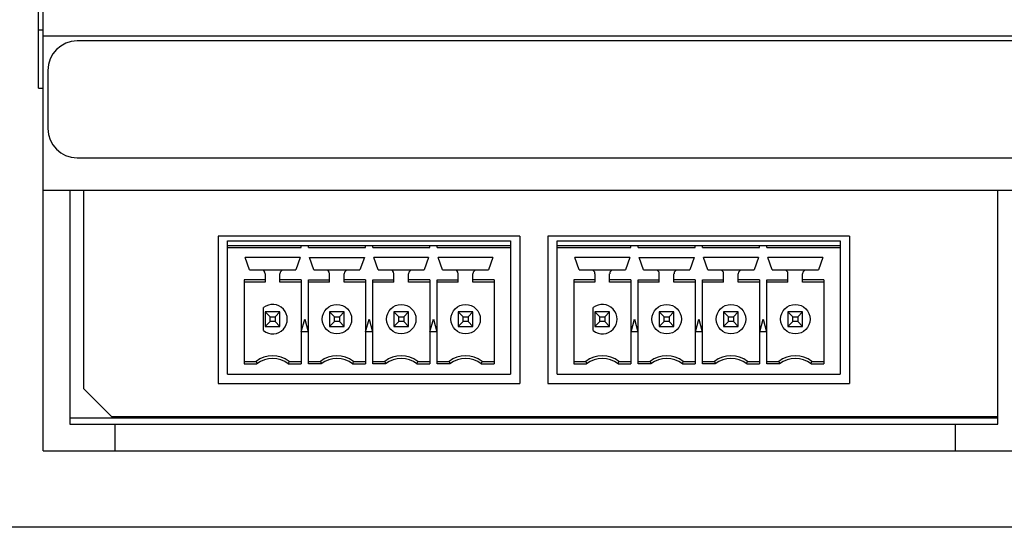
# Model space of a CAD drawing. Header units: inches. Extents: x 1.2 to 14.7, y 0.2 to 10.
# Tile 3 of 16: x 3.2 to 5.3, y 5.4 to 6.5. Entities that reach past the tile are written whole.
import ezdxf

# ---------------------------------------------------------------- set-up
doc = ezdxf.new("R2010")
doc.units = ezdxf.units.IN
doc.header["$LTSCALE"] = 0.935
doc.header["$MEASUREMENT"] = 0
doc.header["$PDMODE"] = 3
doc.header["$PDSIZE"] = 0.3125
doc.layers.get('0').update_dxf_attribs({"linetype": 'CONTINUOUS'})
doc.layers.get('Defpoints').update_dxf_attribs({"linetype": 'CONTINUOUS'})
doc.layers.add('A', color=1, linetype='CONTINUOUS')
doc.layers.add('DIMS', color=5, linetype='CONTINUOUS')
doc.styles.get("Standard").update_dxf_attribs({"font": 'SIMPLEX.SHX'})
doc.dimstyles.new('DIMSTYLE_1', dxfattribs={"dimtxt": 0.125, "dimasz": 0.18, "dimexe": 0.18, "dimexo": 0.0625, "dimgap": 0.09, "dimtad": 0, "dimtih": 1, "dimtoh": 1, "dimdec": 3, "dimzin": 4, "dimdsep": 46, "dimtxsty": 'STANDARD', "dimblk": '_FILLED', "dimblk1": '_FILLED', "dimblk2": '_FILLED', "dimcen": 0.09, "dimadec": 0, "dimazin": 0, "dimtp": 0.001, "dimtm": 0.001, "dimtfac": 1, "dimtdec": 3, "dimtofl": 0, "dimtmove": 0, "dimatfit": 3, "dimldrblk": '_FILLED', "dimfxl": 1, "dimtolj": 1, "dimtzin": 4, "dimarcsym": 0})

# ---------------------------------------------------------------- blocks, each defined once
blk = doc.blocks.new('_FILLED')
at = {"color": 0, "linetype": 'ByBlock'}
blk.add_solid([(0, 0), (-1, 0.17361), (-1, -0.17361)], dxfattribs=at)
blk = doc.blocks.new('*D2')
at = {"layer": 'Defpoints', "color": 0}
for p in [(3.2132, 9.0856), (1.8865, 5.3696), (6.1184, 5.3696)]:
    blk.add_point(p, dxfattribs=at)
at = {"layer": 'DIMS', "color": 0, "lineweight": -2}
for p, q in [((3.1507, 9.0856), (1.7065, 9.0856)), ((1.8865, 8.9056), (1.8865, 7.4448)), ((1.8865, 5.5496), (1.8865, 7.0743)), ((6.0559, 5.3696), (1.7065, 5.3696))]:
    blk.add_line(p, q, dxfattribs=at)
at = {"layer": 'DIMS', "color": 0, "lineweight": -2, "xscale": 0.18, "yscale": 0.18, "zscale": 0.18}
for p, rotation in [((1.8865, 9.0856), 90), ((1.8865, 5.3696), 270)]:
    blk.add_blockref('_FILLED', p, dxfattribs=dict(at, rotation=rotation))
at = {"layer": 'DIMS', "color": 0, "insert": (1.8865, 7.3548), "char_height": 0.125, "attachment_point": 2}
blk.add_mtext('\\A1;94.2mm (3.708")', dxfattribs=at)

msp = doc.modelspace()

# ---------------------------------------------------------------- linework, layer by layer
for p, q in [((3.2133, 5.5336), (3.2133, 9.0856)), ((3.2033, 6.3096), (3.2033, 8.3096)), ((3.2033, 6.4346), (3.2133, 6.4346)), ((9.4883, 6.4206), (3.2133, 6.4206)), ((6.9103, 6.4106), (3.2863, 6.4106)), ((3.2233, 6.3476), (3.2233, 6.2231)), ((3.2033, 6.3096), (3.2133, 6.3096)), ((3.2858, 6.1606), (6.9103, 6.1606)), ((9.4883, 6.0906), (3.2133, 6.0906)), ((3.2703, 6.0906), (3.2703, 5.5906)), ((3.2998, 6.0906), (3.2998, 5.6666)), ((5.2583, 5.5906), (5.2583, 6.0906)), ((3.2998, 5.6666), (3.3598, 5.6066)), ((3.2703, 5.6036), (5.2583, 5.6036)), ((3.2703, 5.5906), (5.2583, 5.5906)), ((3.3598, 5.6066), (5.2583, 5.6066)), ((3.3673, 5.5336), (3.3673, 5.5906)), ((5.1673, 5.5336), (5.1673, 5.5906)), ((3.2133, 5.5336), (9.4883, 5.5336))]:
    msp.add_line(p, q)
for centre, radius, start, end in [((3.2863, 6.3476), 0.063, 90, 180), ((3.2858, 6.2231), 0.0625, 180, 270)]:
    msp.add_arc(centre, radius, start, end)
at = {"layer": 'A'}
for p, q in [((3.5883, 5.9927), (3.5883, 5.6771)), ((4.2346, 5.9927), (3.5883, 5.9927)), ((4.2346, 5.9927), (4.2346, 5.6771)), ((4.2946, 5.9927), (4.2946, 5.6771)), ((4.9409, 5.9927), (4.2946, 5.9927)), ((4.9409, 5.9927), (4.9409, 5.6771)), ((3.6083, 5.6971), (3.6083, 5.9826)), ((3.6083, 5.9826), (4.2146, 5.9826)), ((3.6083, 5.9727), (4.2146, 5.9727)), ((3.7658, 5.9688), (3.7658, 5.9727)), ((3.7816, 5.9688), (3.7816, 5.9727)), ((3.9036, 5.9688), (3.9036, 5.9727)), ((3.9194, 5.9688), (3.9194, 5.9727)), ((4.0414, 5.9688), (4.0414, 5.9727)), ((4.0572, 5.9688), (4.0572, 5.9727)), ((4.0572, 5.9727), (4.2146, 5.9727)), ((4.2146, 5.9826), (4.2146, 5.6971)), ((4.3146, 5.6971), (4.3146, 5.9826)), ((4.3146, 5.9826), (4.9209, 5.9826)), ((4.3146, 5.9727), (4.9209, 5.9727)), ((4.4721, 5.9688), (4.4721, 5.9727)), ((4.4879, 5.9688), (4.4879, 5.9727)), ((4.6099, 5.9688), (4.6099, 5.9727)), ((4.6257, 5.9688), (4.6257, 5.9727)), ((4.7477, 5.9688), (4.7477, 5.9727)), ((4.7635, 5.9688), (4.7635, 5.9727)), ((4.7635, 5.9727), (4.9209, 5.9727)), ((4.9209, 5.9826), (4.9209, 5.6971)), ((3.6083, 5.9688), (3.7658, 5.9688)), ((3.7816, 5.9688), (3.9036, 5.9688)), ((3.9194, 5.9688), (4.0414, 5.9688)), ((4.0572, 5.9688), (4.2146, 5.9688)), ((4.3146, 5.9688), (4.4721, 5.9688)), ((4.4879, 5.9688), (4.6099, 5.9688)), ((4.6257, 5.9688), (4.7477, 5.9688)), ((4.7635, 5.9688), (4.9209, 5.9688)), ((3.6554, 5.9204), (3.6461, 5.9471)), ((3.7635, 5.9471), (3.6461, 5.9471)), ((3.7635, 5.9471), (3.7542, 5.9204)), ((3.7932, 5.9204), (3.7839, 5.9471)), ((3.7839, 5.9471), (3.9013, 5.9471)), ((3.9013, 5.9471), (3.892, 5.9204)), ((3.931, 5.9204), (3.9217, 5.9471)), ((4.039, 5.9471), (3.9217, 5.9471)), ((4.039, 5.9471), (4.0298, 5.9204)), ((4.0688, 5.9204), (4.0595, 5.9471)), ((4.1768, 5.9471), (4.0595, 5.9471)), ((4.1768, 5.9471), (4.1676, 5.9204)), ((4.3617, 5.9204), (4.3524, 5.9471)), ((4.4698, 5.9471), (4.3524, 5.9471)), ((4.4698, 5.9471), (4.4605, 5.9204)), ((4.4995, 5.9204), (4.4902, 5.9471)), ((4.4902, 5.9471), (4.6075, 5.9471)), ((4.6075, 5.9471), (4.5983, 5.9204)), ((4.6373, 5.9204), (4.628, 5.9471)), ((4.7453, 5.9471), (4.628, 5.9471)), ((4.7453, 5.9471), (4.7361, 5.9204)), ((4.7751, 5.9204), (4.7658, 5.9471)), ((4.8831, 5.9471), (4.7658, 5.9471)), ((4.8831, 5.9471), (4.8739, 5.9204)), ((3.6554, 5.9204), (3.7542, 5.9204)), ((3.689, 5.9125), (3.689, 5.894)), ((3.7205, 5.894), (3.7205, 5.9125)), ((3.7932, 5.9204), (3.892, 5.9204)), ((3.8268, 5.894), (3.8268, 5.9125)), ((3.8583, 5.894), (3.8583, 5.9125)), ((3.931, 5.9204), (4.0298, 5.9204)), ((3.9646, 5.894), (3.9646, 5.9125)), ((3.9961, 5.894), (3.9961, 5.9125)), ((4.0688, 5.9204), (4.1676, 5.9204)), ((4.1024, 5.894), (4.1024, 5.9125)), ((4.1339, 5.894), (4.1339, 5.9125)), ((4.3617, 5.9204), (4.4605, 5.9204)), ((4.3953, 5.9125), (4.3953, 5.894)), ((4.4268, 5.894), (4.4268, 5.9125)), ((4.4995, 5.9204), (4.5983, 5.9204)), ((4.5331, 5.894), (4.5331, 5.9125)), ((4.5646, 5.894), (4.5646, 5.9125)), ((4.6373, 5.9204), (4.7361, 5.9204)), ((4.6709, 5.894), (4.6709, 5.9125)), ((4.7024, 5.894), (4.7024, 5.9125)), ((4.7751, 5.9204), (4.8739, 5.9204)), ((4.8087, 5.894), (4.8087, 5.9125)), ((4.8402, 5.894), (4.8402, 5.9125)), ((3.6438, 5.8993), (3.6438, 5.7194)), ((3.689, 5.8993), (3.6438, 5.8993)), ((3.689, 5.894), (3.6438, 5.894)), ((3.7658, 5.8993), (3.7205, 5.8993)), ((3.7658, 5.894), (3.7205, 5.894)), ((3.7658, 5.8993), (3.7658, 5.7194)), ((3.7816, 5.7194), (3.7816, 5.8993)), ((3.7816, 5.8993), (3.8268, 5.8993)), ((3.8268, 5.894), (3.7816, 5.894)), ((3.9036, 5.8993), (3.8583, 5.8993)), ((3.9036, 5.894), (3.8583, 5.894)), ((3.9036, 5.8993), (3.9036, 5.7194)), ((3.9194, 5.7194), (3.9194, 5.8993)), ((3.9194, 5.8993), (3.9646, 5.8993)), ((3.9646, 5.894), (3.9194, 5.894)), ((4.0414, 5.8993), (3.9961, 5.8993)), ((4.0414, 5.894), (3.9961, 5.894)), ((4.0414, 5.8993), (4.0414, 5.7194)), ((4.0572, 5.7194), (4.0572, 5.8993)), ((4.0572, 5.8993), (4.1024, 5.8993)), ((4.1024, 5.894), (4.0572, 5.894)), ((4.1792, 5.8993), (4.1339, 5.8993)), ((4.1792, 5.894), (4.1339, 5.894)), ((4.1792, 5.8993), (4.1792, 5.7194)), ((4.3501, 5.8993), (4.3501, 5.7194)), ((4.3953, 5.8993), (4.3501, 5.8993)), ((4.3953, 5.894), (4.3501, 5.894)), ((4.4721, 5.8993), (4.4268, 5.8993)), ((4.4721, 5.894), (4.4268, 5.894)), ((4.4721, 5.8993), (4.4721, 5.7194)), ((4.4879, 5.7194), (4.4879, 5.8993)), ((4.4879, 5.8993), (4.5331, 5.8993)), ((4.5331, 5.894), (4.4879, 5.894)), ((4.6099, 5.8993), (4.5646, 5.8993)), ((4.6099, 5.894), (4.5646, 5.894)), ((4.6099, 5.8993), (4.6099, 5.7194)), ((4.6257, 5.7194), (4.6257, 5.8993)), ((4.6257, 5.8993), (4.6709, 5.8993)), ((4.6709, 5.894), (4.6257, 5.894)), ((4.7477, 5.8993), (4.7024, 5.8993)), ((4.7477, 5.894), (4.7024, 5.894)), ((4.7477, 5.8993), (4.7477, 5.7194)), ((4.7635, 5.7194), (4.7635, 5.8993)), ((4.7635, 5.8993), (4.8087, 5.8993)), ((4.8087, 5.894), (4.7635, 5.894)), ((4.8855, 5.8993), (4.8402, 5.8993)), ((4.8855, 5.894), (4.8402, 5.894)), ((4.8855, 5.8993), (4.8855, 5.7194)), ((3.6851, 5.7907), (3.6851, 5.8398)), ((3.689, 5.831), (3.689, 5.7995)), ((3.689, 5.831), (3.6996, 5.8204)), ((3.7205, 5.831), (3.689, 5.831)), ((3.71, 5.8204), (3.7205, 5.831)), ((3.7205, 5.7995), (3.7205, 5.831)), ((3.8268, 5.831), (3.8374, 5.8204)), ((3.8268, 5.831), (3.8268, 5.7995)), ((3.8583, 5.831), (3.8268, 5.831)), ((3.8478, 5.8204), (3.8583, 5.831)), ((3.8583, 5.7995), (3.8583, 5.831)), ((3.9646, 5.831), (3.9752, 5.8204)), ((3.9646, 5.831), (3.9646, 5.7995)), ((3.9961, 5.831), (3.9646, 5.831)), ((3.9856, 5.8204), (3.9961, 5.831)), ((3.9961, 5.7995), (3.9961, 5.831)), ((4.1024, 5.831), (4.113, 5.8204)), ((4.1024, 5.831), (4.1024, 5.7995)), ((4.1339, 5.831), (4.1024, 5.831)), ((4.1234, 5.8204), (4.1339, 5.831)), ((4.1339, 5.7995), (4.1339, 5.831)), ((4.3914, 5.7907), (4.3914, 5.8398)), ((4.3953, 5.831), (4.4059, 5.8204)), ((4.3953, 5.831), (4.3953, 5.7995)), ((4.4268, 5.831), (4.3953, 5.831)), ((4.4163, 5.8204), (4.4268, 5.831)), ((4.4268, 5.7995), (4.4268, 5.831)), ((4.5331, 5.831), (4.5437, 5.8204)), ((4.5331, 5.831), (4.5331, 5.7995)), ((4.5646, 5.831), (4.5331, 5.831)), ((4.5541, 5.8204), (4.5646, 5.831)), ((4.5646, 5.7995), (4.5646, 5.831)), ((4.6709, 5.831), (4.6815, 5.8204)), ((4.6709, 5.831), (4.6709, 5.7995)), ((4.7024, 5.831), (4.6709, 5.831)), ((4.6919, 5.8204), (4.7024, 5.831)), ((4.7024, 5.7995), (4.7024, 5.831)), ((4.8087, 5.831), (4.8193, 5.8204)), ((4.8087, 5.831), (4.8087, 5.7995)), ((4.8402, 5.831), (4.8087, 5.831)), ((4.8297, 5.8204), (4.8402, 5.831)), ((4.8402, 5.7995), (4.8402, 5.831)), ((3.6996, 5.81), (3.689, 5.7995)), ((3.6996, 5.81), (3.6996, 5.8204)), ((3.6996, 5.8204), (3.71, 5.8204)), ((3.71, 5.81), (3.6996, 5.81)), ((3.71, 5.8204), (3.71, 5.81)), ((3.7205, 5.7995), (3.71, 5.81)), ((3.7663, 5.7877), (3.7737, 5.8152)), ((3.7737, 5.8152), (3.7811, 5.7877)), ((3.8374, 5.81), (3.8268, 5.7995)), ((3.8374, 5.81), (3.8374, 5.8204)), ((3.8374, 5.8204), (3.8478, 5.8204)), ((3.8478, 5.81), (3.8374, 5.81)), ((3.8478, 5.8204), (3.8478, 5.81)), ((3.8583, 5.7995), (3.8478, 5.81)), ((3.9041, 5.7877), (3.9115, 5.8152)), ((3.9115, 5.8152), (3.9189, 5.7877)), ((3.9752, 5.81), (3.9646, 5.7995)), ((3.9752, 5.81), (3.9752, 5.8204)), ((3.9752, 5.8204), (3.9856, 5.8204)), ((3.9856, 5.81), (3.9752, 5.81)), ((3.9856, 5.8204), (3.9856, 5.81)), ((3.9961, 5.7995), (3.9856, 5.81)), ((4.0419, 5.7877), (4.0493, 5.8152)), ((4.0493, 5.8152), (4.0567, 5.7877)), ((4.113, 5.81), (4.1024, 5.7995)), ((4.113, 5.81), (4.113, 5.8204)), ((4.113, 5.8204), (4.1234, 5.8204)), ((4.1234, 5.81), (4.113, 5.81)), ((4.1234, 5.8204), (4.1234, 5.81)), ((4.1339, 5.7995), (4.1234, 5.81)), ((4.4059, 5.81), (4.3953, 5.7995)), ((4.4059, 5.81), (4.4059, 5.8204)), ((4.4059, 5.8204), (4.4163, 5.8204)), ((4.4163, 5.81), (4.4059, 5.81)), ((4.4163, 5.8204), (4.4163, 5.81)), ((4.4268, 5.7995), (4.4163, 5.81)), ((4.4726, 5.7877), (4.48, 5.8152)), ((4.48, 5.8152), (4.4874, 5.7877)), ((4.5437, 5.81), (4.5331, 5.7995)), ((4.5437, 5.81), (4.5437, 5.8204)), ((4.5437, 5.8204), (4.5541, 5.8204)), ((4.5541, 5.81), (4.5437, 5.81)), ((4.5541, 5.8204), (4.5541, 5.81)), ((4.5646, 5.7995), (4.5541, 5.81)), ((4.6104, 5.7877), (4.6178, 5.8152)), ((4.6178, 5.8152), (4.6252, 5.7877)), ((4.6815, 5.81), (4.6709, 5.7995)), ((4.6815, 5.81), (4.6815, 5.8204)), ((4.6815, 5.8204), (4.6919, 5.8204)), ((4.6919, 5.81), (4.6815, 5.81)), ((4.6919, 5.8204), (4.6919, 5.81)), ((4.7024, 5.7995), (4.6919, 5.81)), ((4.7482, 5.7877), (4.7556, 5.8152)), ((4.7556, 5.8152), (4.763, 5.7877)), ((4.8193, 5.81), (4.8087, 5.7995)), ((4.8193, 5.81), (4.8193, 5.8204)), ((4.8193, 5.8204), (4.8297, 5.8204)), ((4.8297, 5.81), (4.8193, 5.81)), ((4.8297, 5.8204), (4.8297, 5.81)), ((4.8402, 5.7995), (4.8297, 5.81)), ((3.689, 5.7995), (3.7205, 5.7995)), ((3.7811, 5.7877), (3.7663, 5.7877)), ((3.8268, 5.7995), (3.8583, 5.7995)), ((3.9189, 5.7877), (3.9041, 5.7877)), ((3.9646, 5.7995), (3.9961, 5.7995)), ((4.0567, 5.7877), (4.0419, 5.7877)), ((4.1024, 5.7995), (4.1339, 5.7995)), ((4.3953, 5.7995), (4.4268, 5.7995)), ((4.4874, 5.7877), (4.4726, 5.7877)), ((4.5331, 5.7995), (4.5646, 5.7995)), ((4.6252, 5.7877), (4.6104, 5.7877)), ((4.6709, 5.7995), (4.7024, 5.7995)), ((4.763, 5.7877), (4.7482, 5.7877)), ((4.8087, 5.7995), (4.8402, 5.7995)), ((3.6438, 5.7247), (3.6694, 5.7247)), ((3.6438, 5.7194), (3.6712, 5.7194)), ((3.7384, 5.7194), (3.7658, 5.7194)), ((3.7402, 5.7247), (3.7658, 5.7247)), ((3.7816, 5.7247), (3.8072, 5.7247)), ((3.809, 5.7194), (3.7816, 5.7194)), ((3.8762, 5.7194), (3.9036, 5.7194)), ((3.878, 5.7247), (3.9036, 5.7247)), ((3.9194, 5.7247), (3.945, 5.7247)), ((3.9468, 5.7194), (3.9194, 5.7194)), ((4.014, 5.7194), (4.0414, 5.7194)), ((4.0158, 5.7247), (4.0414, 5.7247)), ((4.0572, 5.7247), (4.0827, 5.7247)), ((4.0846, 5.7194), (4.0572, 5.7194)), ((4.1518, 5.7194), (4.1792, 5.7194)), ((4.1536, 5.7247), (4.1792, 5.7247)), ((4.3501, 5.7247), (4.3757, 5.7247)), ((4.3501, 5.7194), (4.3775, 5.7194)), ((4.4447, 5.7194), (4.4721, 5.7194)), ((4.4465, 5.7247), (4.4721, 5.7247)), ((4.4879, 5.7247), (4.5135, 5.7247)), ((4.5153, 5.7194), (4.4879, 5.7194)), ((4.5825, 5.7194), (4.6099, 5.7194)), ((4.5843, 5.7247), (4.6099, 5.7247)), ((4.6257, 5.7247), (4.6512, 5.7247)), ((4.6531, 5.7194), (4.6257, 5.7194)), ((4.7203, 5.7194), (4.7477, 5.7194)), ((4.7221, 5.7247), (4.7477, 5.7247)), ((4.7635, 5.7247), (4.789, 5.7247)), ((4.7908, 5.7194), (4.7635, 5.7194)), ((4.8581, 5.7194), (4.8855, 5.7194)), ((4.8599, 5.7247), (4.8855, 5.7247)), ((3.6083, 5.6971), (4.2146, 5.6971)), ((4.3146, 5.6971), (4.9209, 5.6971)), ((3.5883, 5.6771), (4.2346, 5.6771)), ((4.2946, 5.6771), (4.9409, 5.6771))]:
    msp.add_line(p, q, dxfattribs=at)
for centre in [(3.8426, 5.8152), (3.9804, 5.8152), (4.1182, 5.8152), (4.5489, 5.8152), (4.6867, 5.8152), (4.8245, 5.8152)]:
    msp.add_circle(centre, 0.0315, dxfattribs=at)
for centre, radius, start, end in [((3.6812, 5.9125), 0.00787, 0, 90), ((3.7284, 5.9125), 0.00787, 90, 180), ((3.819, 5.9125), 0.00787, 0, 90), ((3.8662, 5.9125), 0.00787, 90, 180), ((3.9568, 5.9125), 0.00787, 0, 90), ((4.004, 5.9125), 0.00787, 90, 180), ((4.0946, 5.9125), 0.00787, 0, 90), ((4.1418, 5.9125), 0.00787, 90, 180), ((4.3875, 5.9125), 0.00787, 0, 90), ((4.4347, 5.9125), 0.00787, 90, 180), ((4.5253, 5.9125), 0.00787, 0, 90), ((4.5725, 5.9125), 0.00787, 90, 180), ((4.6631, 5.9125), 0.00787, 0, 90), ((4.7103, 5.9125), 0.00787, 90, 180), ((4.8009, 5.9125), 0.00787, 0, 90), ((4.8481, 5.9125), 0.00787, 90, 180), ((3.7048, 5.8152), 0.0315, 231.3178, 128.6822), ((4.4111, 5.8152), 0.0315, 231.3178, 128.6822), ((3.7048, 5.6775), 0.0591, 53.1301, 126.8699), ((3.9995, 5.8347), 0.348, 198.4229, 199.3408), ((3.7048, 5.6775), 0.0538, 51.2958, 128.7042), ((3.4093, 5.8349), 0.3488, 340.6602, 341.5759), ((3.8426, 5.6775), 0.0591, 53.1301, 126.8699), ((4.1373, 5.8347), 0.348, 198.4229, 199.3408), ((3.8426, 5.6775), 0.0538, 51.2958, 128.7042), ((3.5471, 5.8349), 0.3488, 340.6602, 341.5759), ((3.9804, 5.6775), 0.0591, 53.1301, 126.8699), ((4.2751, 5.8347), 0.348, 198.4229, 199.3408), ((3.9804, 5.6775), 0.0538, 51.2958, 128.7042), ((3.6847, 5.835), 0.349, 340.6606, 341.5758), ((4.1182, 5.6775), 0.0591, 53.1301, 126.8699), ((4.4129, 5.8347), 0.348, 198.4229, 199.3408), ((4.1182, 5.6775), 0.0538, 51.2958, 128.7042), ((3.8225, 5.835), 0.349, 340.6606, 341.5758), ((4.4111, 5.6775), 0.0591, 53.1301, 126.8699), ((4.7058, 5.8347), 0.348, 198.4229, 199.3408), ((4.4111, 5.6775), 0.0538, 51.2958, 128.7042), ((4.1156, 5.8349), 0.3488, 340.6602, 341.5759), ((4.5489, 5.6775), 0.0591, 53.1301, 126.8699), ((4.8436, 5.8347), 0.348, 198.4229, 199.3408), ((4.5489, 5.6775), 0.0538, 51.2958, 128.7042), ((4.2534, 5.8349), 0.3488, 340.6602, 341.5759), ((4.6867, 5.6775), 0.0591, 53.1301, 126.8699), ((4.9814, 5.8347), 0.348, 198.4229, 199.3408), ((4.6867, 5.6775), 0.0538, 51.2958, 128.7042), ((4.391, 5.835), 0.349, 340.6606, 341.5758), ((4.8245, 5.6775), 0.0591, 53.1301, 126.8699), ((5.1192, 5.8347), 0.348, 198.4229, 199.3408), ((4.8245, 5.6775), 0.0538, 51.2958, 128.7042), ((4.5288, 5.835), 0.349, 340.6606, 341.5758)]:
    msp.add_arc(centre, radius, start, end, dxfattribs=at)

# ---------------------------------------------------------------- dimensions: what is measured, and where the dimension line sits
at = {"layer": 'DIMS'}
dim = msp.add_linear_dim(base=(1.8865, 5.3696), p1=(3.2132, 9.0856), p2=(6.1184, 5.3696), angle=270, text='94.2mm (3.708")', dimstyle='DIMSTYLE_1', dxfattribs=at)
dim.commit()
dim.dimension.update_dxf_attribs({"geometry": '*D2', "text_midpoint": (1.8865, 7.2595), "dimtype": 160})

doc.saveas('drawing.dxf')
